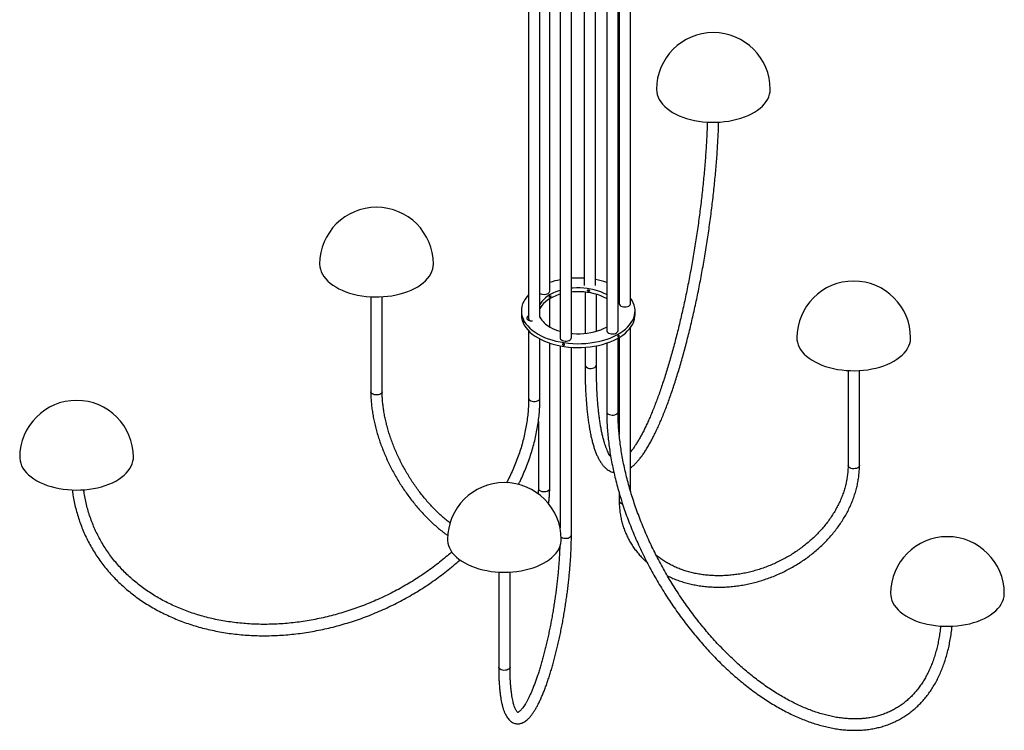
# Paper-space layout '_Isométrica' of a CAD drawing. Header units: inches. Extents: x -23.2 to 17.7, y -17.4 to 36.5.
# Tile 1 of 2: x -23.2 to 17.7, y -17.4 to 12.2. Entities that reach past the tile are written whole.
import ezdxf

# ---------------------------------------------------------------- set-up
doc = ezdxf.new("R2010")
doc.units = ezdxf.units.IN
doc.header["$MEASUREMENT"] = 0

psp = doc.layouts.new('_Isométrica')

# ---------------------------------------------------------------- linework, layer by layer
at = {"color": 7, "linetype": 'Continuous', "lineweight": 25}
for p, q in [((1.656, -0.739), (1.656, 30.746)), ((1.703, 30.758), (1.703, 0.38)), ((2.176, 0.38), (2.176, 30.913)), ((-1.184, 0.9), (-1.184, 30.64)), ((-0.756, 30.577), (-0.756, -1.039)), ((-0.283, -1.039), (-0.283, 30.541)), ((1.184, 30.64), (1.184, -0.739)), ((0.253, 17.176), (0.253, 1.134)), ((0.725, 1.134), (0.725, 17.174)), ((-2.062, 15.84), (-2.062, -0.234)), ((-1.589, -0.202), (-1.589, 15.789)), ((0.283, 0.86), (0.283, -0.86)), ((-8.616, 0.668), (-8.616, -3.28)), ((-8.143, -3.28), (-8.143, 0.668)), ((-1.184, -0.586), (-1.184, 0.586)), ((0.756, -0.769), (0.756, 0.769)), ((-2.362, 0.08), (-2.362, -0.08)), ((2.362, -0.08), (2.362, 0.08)), ((-2.062, -0.746), (-2.062, -3.545)), ((2.176, -7.427), (2.176, -0.611)), ((-1.589, -3.545), (-1.589, -1.089)), ((1.656, -4.115), (1.656, -1.053)), ((1.703, -1.025), (1.703, -5.058)), ((-1.184, -7.298), (-1.184, -1.261)), ((-0.756, -1.372), (-0.756, -8.933)), ((-0.283, -9.237), (-0.283, -1.434)), ((0.283, -1.434), (0.283, -2.175)), ((0.756, -2.175), (0.756, -1.372)), ((1.184, -1.261), (1.184, -4.115)), ((11.21, -2.399), (11.21, -6.347)), ((11.683, -6.347), (11.683, -2.399)), ((-1.656, -4.512), (-1.656, -7.298)), ((1.703, -7.493), (1.703, -7.817)), ((-3.303, -10.778), (-3.303, -14.725)), ((-2.831, -14.725), (-2.831, -10.778))]:
    psp.add_line(p, q, dxfattribs=at)
at = {"color": 7, "linetype": 'Continuous', "lineweight": 25, "flags": 128}
for points in [[(3.252, 9.283), (3.252, 9.275), (3.26, 9.17), (3.282, 9.067), (3.318, 8.964), (3.367, 8.864), (3.429, 8.766), (3.504, 8.671), (3.592, 8.579), (3.691, 8.492), (3.802, 8.409), (3.923, 8.332), (4.054, 8.26), (4.195, 8.194), (4.343, 8.134), (4.499, 8.081), (4.662, 8.036), (4.83, 7.997), (5.003, 7.966)], [(5.003, 7.966), (5.18, 7.943), (5.359, 7.928), (5.539, 7.92), (5.72, 7.921), (5.9, 7.93), (6.079, 7.946), (6.255, 7.971), (6.427, 8.003), (6.595, 8.043), (6.756, 8.09), (6.911, 8.144), (7.059, 8.204), (7.197, 8.271), (7.327, 8.344), (7.447, 8.423), (7.555, 8.506), (7.653, 8.594), (7.738, 8.686), (7.811, 8.782), (7.871, 8.88), (7.918, 8.981), (7.951, 9.084), (7.971, 9.188), (7.977, 9.283)], [(-10.742, 2.024), (-10.742, 2.016), (-10.734, 1.911), (-10.712, 1.808), (-10.676, 1.705), (-10.627, 1.605), (-10.565, 1.507), (-10.49, 1.412), (-10.402, 1.32), (-10.303, 1.233), (-10.192, 1.15), (-10.071, 1.073), (-9.94, 1.001), (-9.799, 0.935), (-9.651, 0.875), (-9.495, 0.822), (-9.332, 0.777), (-9.164, 0.738), (-8.991, 0.707)], [(-8.991, 0.707), (-8.814, 0.684), (-8.635, 0.669), (-8.455, 0.662), (-8.274, 0.662), (-8.094, 0.671), (-7.915, 0.687), (-7.739, 0.712), (-7.567, 0.744), (-7.399, 0.784), (-7.238, 0.831), (-7.083, 0.885), (-6.935, 0.945), (-6.797, 1.012), (-6.667, 1.085), (-6.548, 1.164), (-6.439, 1.247), (-6.341, 1.335), (-6.256, 1.427), (-6.183, 1.523), (-6.123, 1.621), (-6.076, 1.722), (-6.043, 1.825), (-6.023, 1.929), (-6.017, 2.024)], [(-0.756, 0.929), (-0.805, 0.914), (-0.934, 0.868), (-1.056, 0.815), (-1.169, 0.755), (-1.272, 0.69), (-1.364, 0.62), (-1.445, 0.545), (-1.513, 0.466), (-1.568, 0.384), (-1.589, 0.344)], [(1.184, 0.747), (1.169, 0.755), (1.056, 0.815), (0.934, 0.868), (0.805, 0.914), (0.668, 0.954), (0.525, 0.985), (0.379, 1.01), (0.228, 1.026), (0.076, 1.034), (-0.076, 1.034), (-0.228, 1.026), (-0.283, 1.021)], [(1.184, 0.586), (1.169, 0.595), (1.056, 0.654), (0.934, 0.707), (0.805, 0.754), (0.668, 0.793), (0.525, 0.825), (0.379, 0.849), (0.228, 0.865), (0.076, 0.873), (-0.076, 0.873), (-0.228, 0.865), (-0.283, 0.86)], [(1.703, 1.025), (1.67, 1.045), (1.656, 1.053)], [(-2.062, 0.746), (-2.137, 0.662), (-2.207, 0.566), (-2.265, 0.467), (-2.31, 0.366), (-2.341, 0.263), (-2.358, 0.159), (-2.362, 0.054), (-2.351, -0.05), (-2.327, -0.154), (-2.289, -0.256), (-2.238, -0.356), (-2.174, -0.454), (-2.096, -0.548), (-2.007, -0.639), (-1.906, -0.725), (-1.793, -0.807), (-1.67, -0.884)], [(-1.67, -0.884), (-1.538, -0.955), (-1.396, -1.02), (-1.246, -1.078), (-1.089, -1.13), (-0.925, -1.174), (-0.756, -1.212), (-0.582, -1.241), (-0.405, -1.263), (-0.226, -1.277), (-0.045, -1.283), (0.136, -1.281), (0.316, -1.271), (0.494, -1.253), (0.669, -1.227), (0.841, -1.194), (1.007, -1.153), (1.168, -1.105), (1.322, -1.05), (1.468, -0.988), (1.605, -0.92), (1.733, -0.846), (1.851, -0.767), (1.958, -0.683), (2.053, -0.594), (2.137, -0.501), (2.207, -0.405), (2.265, -0.306), (2.31, -0.205), (2.341, -0.102), (2.358, 0.002), (2.362, 0.106), (2.351, 0.211), (2.327, 0.314), (2.289, 0.416), (2.238, 0.517), (2.176, 0.611)], [(-0.756, 0.769), (-0.805, 0.754), (-0.934, 0.707), (-1.056, 0.654), (-1.169, 0.595), (-1.272, 0.529), (-1.364, 0.459), (-1.445, 0.384), (-1.513, 0.305), (-1.568, 0.223), (-1.589, 0.183)], [(1.703, 0.38), (1.704, 0.373), (1.714, 0.34)], [(1.714, 0.34), (1.739, 0.309), (1.776, 0.282), (1.823, 0.262), (1.878, 0.249), (1.937, 0.244), (1.996, 0.248), (2.051, 0.26), (2.099, 0.28), (2.137, 0.306), (2.163, 0.337), (2.175, 0.37), (2.176, 0.38)], [(-2.362, -0.08), (-2.362, -0.106), (-2.351, -0.211), (-2.327, -0.314), (-2.289, -0.416), (-2.238, -0.517), (-2.174, -0.614), (-2.096, -0.709), (-2.007, -0.8), (-1.906, -0.886), (-1.793, -0.968), (-1.67, -1.045)], [(-2.062, -0.131), (-2.069, -0.134), (-2.104, -0.157), (-2.127, -0.185), (-2.136, -0.216), (-2.131, -0.247), (-2.111, -0.275), (-2.079, -0.3)], [(-2.048, -0.286), (-2.069, -0.295), (-2.079, -0.3)], [(-2.046, -0.282), (-2.051, -0.29), (-2.059, -0.31)], [(-1.67, -1.045), (-1.538, -1.116), (-1.396, -1.181), (-1.246, -1.239), (-1.089, -1.291), (-0.925, -1.335), (-0.756, -1.372), (-0.582, -1.402), (-0.405, -1.424), (-0.226, -1.438), (-0.045, -1.444), (0.136, -1.442), (0.316, -1.432), (0.494, -1.414), (0.669, -1.388), (0.841, -1.355), (1.007, -1.314), (1.168, -1.266), (1.322, -1.211), (1.468, -1.149), (1.605, -1.081), (1.733, -1.007), (1.851, -0.928), (1.958, -0.843), (2.053, -0.755), (2.137, -0.662), (2.207, -0.566), (2.265, -0.467), (2.31, -0.366), (2.341, -0.263), (2.358, -0.159), (2.362, -0.08)], [(-0.283, -0.86), (-0.228, -0.865), (-0.076, -0.873), (0.076, -0.873), (0.228, -0.865), (0.379, -0.849), (0.525, -0.825), (0.668, -0.793), (0.805, -0.754), (0.934, -0.707), (1.056, -0.654), (1.169, -0.595), (1.184, -0.586)], [(1.184, -0.739), (1.185, -0.754), (1.199, -0.787), (1.226, -0.817), (1.266, -0.843), (1.315, -0.862), (1.371, -0.873), (1.43, -0.875), (1.489, -0.87), (1.543, -0.856), (1.589, -0.834), (1.625, -0.807), (1.647, -0.776), (1.656, -0.742)], [(-0.756, -1.039), (-0.75, -1.069), (-0.73, -1.101), (-0.697, -1.129), (-0.653, -1.152), (-0.6, -1.168), (-0.542, -1.175), (-0.483, -1.174), (-0.426, -1.164), (-0.375, -1.147), (-0.333, -1.123), (-0.303, -1.094), (-0.286, -1.061), (-0.283, -1.039)], [(9.084, -1.042), (9.088, -1.121), (9.106, -1.225), (9.137, -1.328), (9.181, -1.429), (9.239, -1.528), (9.31, -1.624), (9.393, -1.717), (9.489, -1.805), (9.596, -1.89), (9.714, -1.969), (9.841, -2.043), (9.979, -2.111), (10.125, -2.172), (10.279, -2.228), (10.439, -2.276), (10.606, -2.317), (10.777, -2.35), (10.953, -2.376), (11.131, -2.394), (11.311, -2.404), (11.492, -2.406), (11.673, -2.4), (11.852, -2.386), (12.029, -2.364), (12.202, -2.334), (12.371, -2.297), (12.535, -2.253), (12.692, -2.201), (12.842, -2.142), (12.984, -2.078), (13.117, -2.007), (13.24, -1.93), (13.352, -1.848), (13.454, -1.761), (13.543, -1.671), (13.62, -1.576), (13.685, -1.479), (13.736, -1.378), (13.774, -1.276), (13.798, -1.173), (13.808, -1.068), (13.809, -1.042)], [(0.283, -2.175), (0.285, -2.191), (0.299, -2.224), (0.327, -2.254), (0.367, -2.28), (0.417, -2.298), (0.473, -2.309), (0.532, -2.312), (0.59, -2.306), (0.644, -2.291), (0.69, -2.27), (0.725, -2.242), (0.748, -2.211)], [(0.748, -2.211), (0.756, -2.177), (0.756, -2.175)], [(-8.143, -3.28), (-8.149, -3.31), (-8.169, -3.342), (-8.202, -3.37), (-8.247, -3.393), (-8.299, -3.408), (-8.357, -3.416), (-8.416, -3.414), (-8.473, -3.405), (-8.524, -3.388), (-8.566, -3.363), (-8.596, -3.334), (-8.613, -3.301), (-8.616, -3.28)], [(-2.062, -3.545), (-2.057, -3.572), (-2.038, -3.605), (-2.006, -3.633), (-1.962, -3.656), (-1.91, -3.673), (-1.853, -3.681), (-1.793, -3.68), (-1.736, -3.672), (-1.685, -3.655), (-1.642, -3.631), (-1.611, -3.602), (-1.593, -3.569), (-1.589, -3.545)], [(1.253, -4.211), (1.3, -4.232), (1.354, -4.246), (1.412, -4.251), (1.471, -4.248), (1.527, -4.236), (1.576, -4.217), (1.615, -4.191), (1.642, -4.161), (1.655, -4.128), (1.656, -4.115)], [(-23.202, -6.004), (-23.201, -6.048), (-23.188, -6.152), (-23.161, -6.255), (-23.121, -6.357), (-23.068, -6.457), (-23.001, -6.554), (-22.922, -6.648), (-22.831, -6.738), (-22.727, -6.824), (-22.613, -6.905), (-22.489, -6.981), (-22.354, -7.051), (-22.211, -7.115), (-22.06, -7.172), (-21.901, -7.222), (-21.737, -7.266), (-21.567, -7.302), (-21.393, -7.33), (-21.215, -7.351), (-21.036, -7.363), (-20.855, -7.368), (-20.674, -7.365), (-20.494, -7.353), (-20.316, -7.334), (-20.141, -7.307), (-19.971, -7.272), (-19.805, -7.23), (-19.646, -7.181), (-19.493, -7.125), (-19.348, -7.062), (-19.213, -6.993), (-19.086, -6.918), (-18.97, -6.838), (-18.865, -6.753), (-18.772, -6.663), (-18.69, -6.57), (-18.622, -6.473), (-18.566, -6.374), (-18.524, -6.272), (-18.495, -6.169), (-18.48, -6.065), (-18.477, -6.004)], [(11.508, -6.478), (11.449, -6.483), (11.39, -6.479), (11.335, -6.467), (11.287, -6.447), (11.248, -6.421), (11.223, -6.39), (11.211, -6.357), (11.21, -6.346)], [(11.683, -6.347), (11.682, -6.354), (11.672, -6.387), (11.647, -6.418), (11.61, -6.445), (11.563, -6.465), (11.508, -6.478)], [(-1.656, -7.298), (-1.653, -7.319), (-1.637, -7.352), (-1.606, -7.381), (-1.565, -7.405), (-1.514, -7.423), (-1.457, -7.432), (-1.398, -7.433), (-1.34, -7.426), (-1.287, -7.41), (-1.243, -7.388), (-1.209, -7.359), (-1.189, -7.327), (-1.184, -7.298)], [(-0.707, -9.32), (-0.694, -9.329), (-0.648, -9.351), (-0.595, -9.366), (-0.537, -9.373), (-0.478, -9.371), (-0.421, -9.361), (-0.371, -9.343), (-0.33, -9.318), (-0.301, -9.288), (-0.286, -9.255), (-0.283, -9.237)], [(-5.429, -9.421), (-5.428, -9.464), (-5.415, -9.569), (-5.389, -9.672), (-5.349, -9.774), (-5.295, -9.874), (-5.229, -9.971), (-5.149, -10.065), (-5.058, -10.155), (-4.955, -10.241), (-4.841, -10.322), (-4.716, -10.397), (-4.582, -10.467), (-4.438, -10.531), (-4.287, -10.589), (-4.129, -10.639), (-3.964, -10.682), (-3.794, -10.718), (-3.62, -10.747), (-3.443, -10.767), (-3.263, -10.78), (-3.082, -10.785), (-2.901, -10.781), (-2.721, -10.77), (-2.544, -10.751), (-2.369, -10.724), (-2.198, -10.689), (-2.032, -10.647), (-1.873, -10.597), (-1.72, -10.541), (-1.576, -10.478), (-1.44, -10.409), (-1.314, -10.335), (-1.198, -10.254), (-1.093, -10.169), (-0.999, -10.08), (-0.918, -9.987), (-0.849, -9.89), (-0.793, -9.791), (-0.751, -9.689), (-0.722, -9.586), (-0.707, -9.482), (-0.705, -9.421)], [(12.977, -11.668), (12.981, -11.746), (12.998, -11.85), (13.029, -11.953), (13.074, -12.054), (13.132, -12.153), (13.203, -12.25), (13.286, -12.342), (13.381, -12.431), (13.488, -12.515), (13.606, -12.595), (13.734, -12.669), (13.871, -12.737), (14.017, -12.798), (14.171, -12.853), (14.332, -12.901), (14.498, -12.942), (14.67, -12.976), (14.845, -13.002), (15.023, -13.019), (15.204, -13.029), (15.384, -13.031), (15.565, -13.025), (15.744, -13.011), (15.921, -12.99), (16.095, -12.96), (16.264, -12.923), (16.428, -12.878), (16.585, -12.827), (16.735, -12.768), (16.877, -12.703), (17.01, -12.632), (17.132, -12.556), (17.245, -12.474), (17.346, -12.387), (17.436, -12.296), (17.513, -12.202), (17.577, -12.104), (17.629, -12.004), (17.666, -11.902), (17.691, -11.798), (17.701, -11.694), (17.701, -11.668)], [(-2.831, -14.725), (-2.833, -14.744), (-2.848, -14.777), (-2.877, -14.806), (-2.918, -14.831), (-2.969, -14.849), (-3.025, -14.859), (-3.084, -14.861), (-3.142, -14.854), (-3.196, -14.84), (-3.241, -14.817), (-3.275, -14.79), (-3.297, -14.758), (-3.303, -14.725)]]:
    psp.add_lwpolyline(points, dxfattribs=at)
at = {"color": 7, "linetype": 'Continuous', "lineweight": 25}
for centre, radius, start, end in [((5.615, 9.283), 2.362, 0, 180), ((-8.379, 2.024), 2.362, 0, 180), ((-0.113, -1.96), 3.393, 100.9179, 108.3866), ((0, -2.636), 4.08, 86.447, 93.9839), ((0.1, -2.007), 3.442, 71.6613, 79.5418), ((11.447, -1.042), 2.362, 0, 180), ((-1.298, 0.91), 0.115, 296.7933, 355.064), ((-1.42, 1.118), 0.356, 241.6542, 299.2338), ((-1.94, -0.032), 0.301, 242.6563, 277.4336), ((-1.95, -0.226), 0.112, 183.9662, 245.7238), ((-0.697, 0.308), 1.018, 208.8285, 242.3749), ((-0.213, 1.099), 1.945, 240.5501, 253.7891), ((-20.84, -6.004), 2.362, 0, 180), ((1.297, -4.106), 0.114, 184.2477, 247.1094), ((-3.067, -9.421), 2.362, 0, 180), ((1.859, -7.783), 0.159, 192.4049, 263.6674), ((15.339, -11.668), 2.362, 0, 180)]:
    psp.add_arc(centre, radius, start, end, dxfattribs=at)
for points, knots in [([(2.176, -6.447), (2.203, -6.426), (2.265, -6.378), (2.357, -6.291), (2.456, -6.187), (2.553, -6.07), (2.651, -5.942), (2.747, -5.803), (2.843, -5.653), (2.939, -5.493), (3.034, -5.322), (3.128, -5.141), (3.222, -4.95), (3.316, -4.75), (3.409, -4.54), (3.502, -4.32), (3.594, -4.091), (3.686, -3.854), (3.777, -3.607), (3.867, -3.353), (3.956, -3.09), (4.044, -2.82), (4.131, -2.542), (4.217, -2.257), (4.302, -1.965), (4.385, -1.667), (4.467, -1.363), (4.547, -1.053), (4.626, -0.738), (4.703, -0.417), (4.778, -0.093), (4.851, 0.236), (4.922, 0.569), (4.991, 0.905), (5.058, 1.244), (5.123, 1.585), (5.186, 1.929), (5.246, 2.274), (5.303, 2.621), (5.358, 2.968), (5.41, 3.316), (5.46, 3.663), (5.507, 4.01), (5.551, 4.357), (5.593, 4.702), (5.631, 5.045), (5.666, 5.386), (5.699, 5.724), (5.728, 6.06), (5.755, 6.392), (5.778, 6.72), (5.798, 7.044), (5.815, 7.363), (5.828, 7.659), (5.834, 7.845), (5.837, 7.929)], [0, 0, 0, 0, 0.016082, 0.035519, 0.055192, 0.074919, 0.094585, 0.11416, 0.133636, 0.15302, 0.172324, 0.191557, 0.21073, 0.229852, 0.24893, 0.267973, 0.286984, 0.305968, 0.32493, 0.343871, 0.362796, 0.381707, 0.400604, 0.419491, 0.438368, 0.457236, 0.476097, 0.494951, 0.5138, 0.532644, 0.551484, 0.57032, 0.589153, 0.607983, 0.626811, 0.645637, 0.664461, 0.683284, 0.702107, 0.720929, 0.739751, 0.758573, 0.777395, 0.796218, 0.815042, 0.833868, 0.852695, 0.871524, 0.890357, 0.909192, 0.92803, 0.946873, 0.96572, 0.984573, 1, 1, 1, 1]), ([(5.364, 7.928), (5.362, 7.873), (5.357, 7.719), (5.346, 7.457), (5.33, 7.144), (5.311, 6.826), (5.289, 6.503), (5.264, 6.176), (5.235, 5.846), (5.204, 5.512), (5.17, 5.175), (5.132, 4.836), (5.092, 4.495), (5.049, 4.153), (5.003, 3.809), (4.955, 3.465), (4.904, 3.121), (4.85, 2.777), (4.793, 2.434), (4.735, 2.092), (4.673, 1.751), (4.61, 1.413), (4.544, 1.077), (4.476, 0.744), (4.406, 0.414), (4.334, 0.088), (4.261, -0.233), (4.185, -0.55), (4.108, -0.862), (4.029, -1.169), (3.949, -1.47), (3.868, -1.764), (3.785, -2.052), (3.701, -2.333), (3.616, -2.606), (3.53, -2.872), (3.444, -3.129), (3.357, -3.379), (3.269, -3.619), (3.181, -3.85), (3.093, -4.072), (3.005, -4.284), (2.917, -4.485), (2.829, -4.677), (2.742, -4.858), (2.655, -5.028), (2.569, -5.186), (2.484, -5.334), (2.4, -5.469), (2.318, -5.593), (2.243, -5.698), (2.196, -5.757), (2.176, -5.783)], [0, 0, 0, 0, 0.011012, 0.031349, 0.051695, 0.072047, 0.092404, 0.112767, 0.133134, 0.153505, 0.173879, 0.194256, 0.214635, 0.235016, 0.255399, 0.275783, 0.296167, 0.316552, 0.336937, 0.357321, 0.377705, 0.398087, 0.418468, 0.438847, 0.459224, 0.479598, 0.499968, 0.520335, 0.540697, 0.561054, 0.581406, 0.601751, 0.622088, 0.642417, 0.662736, 0.683044, 0.70334, 0.723621, 0.743886, 0.764132, 0.784356, 0.804555, 0.824725, 0.844862, 0.86496, 0.885012, 0.905012, 0.92495, 0.944816, 0.9646, 0.98429, 1, 1, 1, 1]), ([(0.39, 0.928), (0.39, 0.923), (0.391, 0.919), (0.395, 0.911), (0.397, 0.907), (0.405, 0.9), (0.409, 0.897), (0.418, 0.892), (0.423, 0.891), (0.433, 0.889), (0.438, 0.889), (0.447, 0.891), (0.451, 0.893), (0.458, 0.897), (0.461, 0.901), (0.465, 0.908), (0.466, 0.912), (0.466, 0.92), (0.465, 0.924), (0.461, 0.933), (0.458, 0.937), (0.451, 0.944), (0.447, 0.947), (0.438, 0.952), (0.433, 0.953), (0.423, 0.955), (0.418, 0.955), (0.409, 0.953), (0.405, 0.951), (0.394, 0.944), (0.39, 0.936), (0.39, 0.928)], [0, 0, 0, 0, 0.0625, 0.0625, 0.125, 0.125, 0.1875, 0.1875, 0.25, 0.25, 0.3125, 0.3125, 0.375, 0.375, 0.4375, 0.4375, 0.5, 0.5, 0.5625, 0.5625, 0.625, 0.625, 0.6875, 0.6875, 0.75, 0.75, 0.8125, 0.8125, 0.875, 0.875, 1, 1, 1, 1]), ([(-1.141, 0.691), (-1.141, 0.695), (-1.142, 0.699), (-1.145, 0.705), (-1.147, 0.707), (-1.152, 0.71), (-1.155, 0.711), (-1.162, 0.71), (-1.166, 0.709), (-1.173, 0.705), (-1.176, 0.702), (-1.183, 0.695), (-1.186, 0.691), (-1.191, 0.682), (-1.193, 0.677), (-1.196, 0.668), (-1.197, 0.663), (-1.197, 0.655), (-1.196, 0.651), (-1.193, 0.645), (-1.191, 0.642), (-1.186, 0.639), (-1.183, 0.639), (-1.177, 0.639), (-1.173, 0.641), (-1.166, 0.645), (-1.162, 0.648), (-1.155, 0.655), (-1.152, 0.659), (-1.144, 0.672), (-1.141, 0.682), (-1.141, 0.691)], [0, 0, 0, 0, 0.0625, 0.0625, 0.125, 0.125, 0.1875, 0.1875, 0.25, 0.25, 0.3125, 0.3125, 0.375, 0.375, 0.4375, 0.4375, 0.5, 0.5, 0.5625, 0.5625, 0.625, 0.625, 0.6875, 0.6875, 0.75, 0.75, 0.8125, 0.8125, 0.875, 0.875, 1, 1, 1, 1]), ([(-2.292, -0.331), (-2.292, -0.327), (-2.291, -0.323), (-2.29, -0.318), (-2.29, -0.316), (-2.288, -0.314), (-2.287, -0.314), (-2.284, -0.316), (-2.283, -0.318), (-2.28, -0.324), (-2.279, -0.327), (-2.277, -0.336), (-2.275, -0.341), (-2.273, -0.351), (-2.273, -0.356), (-2.271, -0.366), (-2.271, -0.371), (-2.271, -0.379), (-2.271, -0.383), (-2.273, -0.388), (-2.273, -0.39), (-2.275, -0.392), (-2.276, -0.392), (-2.279, -0.39), (-2.28, -0.388), (-2.283, -0.382), (-2.284, -0.379), (-2.287, -0.37), (-2.288, -0.365), (-2.291, -0.35), (-2.292, -0.339), (-2.292, -0.331)], [0, 0, 0, 0, 0.0625, 0.0625, 0.125, 0.125, 0.1875, 0.1875, 0.25, 0.25, 0.3125, 0.3125, 0.375, 0.375, 0.4375, 0.4375, 0.5, 0.5, 0.5625, 0.5625, 0.625, 0.625, 0.6875, 0.6875, 0.75, 0.75, 0.8125, 0.8125, 0.875, 0.875, 1, 1, 1, 1]), ([(1.642, -0.98), (1.642, -0.976), (1.643, -0.971), (1.646, -0.962), (1.648, -0.957), (1.653, -0.948), (1.656, -0.944), (1.663, -0.937), (1.667, -0.934), (1.674, -0.93), (1.678, -0.929), (1.684, -0.928), (1.687, -0.929), (1.692, -0.932), (1.694, -0.934), (1.697, -0.94), (1.698, -0.944), (1.698, -0.952), (1.697, -0.957), (1.694, -0.966), (1.692, -0.971), (1.687, -0.98), (1.684, -0.984), (1.678, -0.991), (1.674, -0.994), (1.667, -0.999), (1.663, -1), (1.656, -1), (1.653, -1), (1.645, -0.995), (1.642, -0.989), (1.642, -0.98)], [0, 0, 0, 0, 0.0625, 0.0625, 0.125, 0.125, 0.1875, 0.1875, 0.25, 0.25, 0.3125, 0.3125, 0.375, 0.375, 0.4375, 0.4375, 0.5, 0.5, 0.5625, 0.5625, 0.625, 0.625, 0.6875, 0.6875, 0.75, 0.75, 0.8125, 0.8125, 0.875, 0.875, 1, 1, 1, 1]), ([(-0.649, -1.311), (-0.649, -1.307), (-0.648, -1.303), (-0.645, -1.296), (-0.642, -1.293), (-0.635, -1.288), (-0.631, -1.286), (-0.621, -1.284), (-0.616, -1.284), (-0.606, -1.286), (-0.601, -1.287), (-0.592, -1.292), (-0.588, -1.295), (-0.581, -1.302), (-0.578, -1.306), (-0.574, -1.314), (-0.573, -1.319), (-0.573, -1.327), (-0.574, -1.331), (-0.578, -1.338), (-0.581, -1.342), (-0.588, -1.346), (-0.592, -1.348), (-0.601, -1.35), (-0.606, -1.35), (-0.616, -1.349), (-0.621, -1.347), (-0.631, -1.342), (-0.635, -1.339), (-0.645, -1.329), (-0.649, -1.32), (-0.649, -1.311)], [0, 0, 0, 0, 0.0625, 0.0625, 0.125, 0.125, 0.1875, 0.1875, 0.25, 0.25, 0.3125, 0.3125, 0.375, 0.375, 0.4375, 0.4375, 0.5, 0.5, 0.5625, 0.5625, 0.625, 0.625, 0.6875, 0.6875, 0.75, 0.75, 0.8125, 0.8125, 0.875, 0.875, 1, 1, 1, 1]), ([(0.283, -2.175), (0.284, -2.226), (0.284, -2.372), (0.287, -2.609), (0.293, -2.884), (0.303, -3.151), (0.316, -3.411), (0.333, -3.662), (0.353, -3.904), (0.376, -4.139), (0.402, -4.364), (0.432, -4.58), (0.465, -4.787), (0.501, -4.984), (0.541, -5.171), (0.584, -5.349), (0.631, -5.517), (0.681, -5.675), (0.736, -5.823), (0.795, -5.96), (0.858, -6.087), (0.926, -6.203), (1, -6.308), (1.078, -6.4), (1.158, -6.475), (1.241, -6.538), (1.327, -6.586), (1.408, -6.621), (1.461, -6.633), (1.482, -6.638)], [0, 0, 0, 0, 0.0200909, 0.0583751, 0.0966796, 0.1350123, 0.1733775, 0.2117803, 0.2502265, 0.2887232, 0.3272788, 0.3659033, 0.4046088, 0.4434095, 0.4823224, 0.5213671, 0.560566, 0.5999422, 0.639517, 0.6793003, 0.7192742, 0.7593569, 0.7992542, 0.8385387, 0.8766591, 0.9094947, 0.9443407, 0.9776818, 1, 1, 1, 1]), ([(1.352, -5.986), (1.346, -5.977), (1.325, -5.949), (1.288, -5.886), (1.242, -5.799), (1.196, -5.699), (1.152, -5.587), (1.109, -5.463), (1.068, -5.327), (1.028, -5.179), (0.991, -5.019), (0.956, -4.848), (0.923, -4.666), (0.894, -4.474), (0.866, -4.27), (0.842, -4.057), (0.821, -3.833), (0.802, -3.601), (0.787, -3.359), (0.774, -3.108), (0.765, -2.848), (0.759, -2.581), (0.756, -2.356), (0.756, -2.219), (0.756, -2.175)], [0, 0, 0, 0, 0.0184261, 0.0646932, 0.1109766, 0.1574344, 0.2041526, 0.2511576, 0.2984444, 0.3459924, 0.3937749, 0.4417636, 0.4899315, 0.5382541, 0.5867097, 0.6352794, 0.6839472, 0.7326992, 0.7815238, 0.830411, 0.8793523, 0.9283406, 0.9773697, 1, 1, 1, 1]), ([(-8.616, -3.28), (-8.615, -3.317), (-8.615, -3.425), (-8.606, -3.607), (-8.588, -3.827), (-8.561, -4.05), (-8.524, -4.276), (-8.479, -4.504), (-8.426, -4.733), (-8.364, -4.965), (-8.293, -5.196), (-8.215, -5.428), (-8.129, -5.66), (-8.034, -5.89), (-7.933, -6.12), (-7.824, -6.347), (-7.709, -6.571), (-7.586, -6.793), (-7.458, -7.011), (-7.323, -7.225), (-7.182, -7.434), (-7.036, -7.638), (-6.885, -7.837), (-6.729, -8.03), (-6.569, -8.216), (-6.405, -8.395), (-6.237, -8.567), (-6.065, -8.73), (-5.891, -8.886), (-5.715, -9.033), (-5.558, -9.156), (-5.459, -9.225), (-5.421, -9.252)], [0, 0, 0, 0, 0.018197, 0.052595, 0.086982, 0.121354, 0.155709, 0.190046, 0.224365, 0.258666, 0.29295, 0.327219, 0.361474, 0.395717, 0.429951, 0.464178, 0.498399, 0.532618, 0.566835, 0.601054, 0.635276, 0.669504, 0.703739, 0.737985, 0.772242, 0.806514, 0.840803, 0.87511, 0.909438, 0.943787, 0.978158, 1, 1, 1, 1]), ([(-5.322, -8.739), (-5.377, -8.696), (-5.487, -8.61), (-5.65, -8.469), (-5.812, -8.32), (-5.972, -8.162), (-6.129, -7.997), (-6.283, -7.825), (-6.434, -7.645), (-6.58, -7.459), (-6.722, -7.268), (-6.858, -7.07), (-6.99, -6.869), (-7.116, -6.662), (-7.236, -6.452), (-7.349, -6.239), (-7.456, -6.024), (-7.556, -5.806), (-7.649, -5.587), (-7.734, -5.367), (-7.812, -5.147), (-7.882, -4.928), (-7.944, -4.709), (-7.998, -4.493), (-8.043, -4.278), (-8.08, -4.066), (-8.109, -3.858), (-8.129, -3.654), (-8.141, -3.461), (-8.143, -3.338), (-8.143, -3.28)], [0, 0, 0, 0, 0.035283, 0.071075, 0.10689, 0.142727, 0.178586, 0.214463, 0.250358, 0.286268, 0.322191, 0.358124, 0.394064, 0.430009, 0.465956, 0.501903, 0.537845, 0.573782, 0.609709, 0.645624, 0.681525, 0.717409, 0.753274, 0.789116, 0.824935, 0.860729, 0.896496, 0.932235, 0.967948, 1, 1, 1, 1]), ([(-2.062, -3.545), (-2.062, -3.594), (-2.063, -3.736), (-2.073, -3.972), (-2.097, -4.256), (-2.134, -4.54), (-2.181, -4.825), (-2.241, -5.11), (-2.313, -5.395), (-2.396, -5.679), (-2.49, -5.963), (-2.596, -6.245), (-2.714, -6.526), (-2.838, -6.798), (-2.929, -6.976), (-2.973, -7.061)], [0, 0, 0, 0, 0.041724, 0.122253, 0.202752, 0.283211, 0.363631, 0.444013, 0.524359, 0.604673, 0.684955, 0.76521, 0.845441, 0.925648, 1, 1, 1, 1]), ([(-2.483, -7.139), (-2.46, -7.094), (-2.389, -6.955), (-2.282, -6.717), (-2.16, -6.427), (-2.05, -6.134), (-1.951, -5.84), (-1.864, -5.545), (-1.788, -5.249), (-1.725, -4.953), (-1.673, -4.657), (-1.634, -4.362), (-1.606, -4.067), (-1.592, -3.795), (-1.59, -3.621), (-1.589, -3.545)], [0, 0, 0, 0, 0.037995, 0.119771, 0.201531, 0.283272, 0.364991, 0.446687, 0.528356, 0.609997, 0.691607, 0.773184, 0.854726, 0.936232, 1, 1, 1, 1]), ([(1.184, -4.115), (1.184, -4.166), (1.185, -4.315), (1.193, -4.566), (1.211, -4.867), (1.238, -5.173), (1.274, -5.481), (1.318, -5.794), (1.372, -6.108), (1.434, -6.426), (1.504, -6.745), (1.583, -7.066), (1.671, -7.388), (1.767, -7.711), (1.87, -8.035), (1.982, -8.359), (2.102, -8.682), (2.229, -9.005), (2.364, -9.326), (2.506, -9.646), (2.656, -9.965), (2.812, -10.281), (2.975, -10.594), (3.145, -10.904), (3.322, -11.211), (3.504, -11.515), (3.692, -11.814), (3.887, -12.108), (4.086, -12.398), (4.291, -12.682), (4.501, -12.961), (4.716, -13.234), (4.935, -13.501), (5.159, -13.761), (5.386, -14.014), (5.617, -14.26), (5.852, -14.499), (6.09, -14.73), (6.33, -14.952), (6.573, -15.167), (6.819, -15.372), (7.066, -15.569), (7.316, -15.757), (7.566, -15.935), (7.818, -16.104), (8.071, -16.262), (8.324, -16.411), (8.577, -16.55), (8.83, -16.678), (9.083, -16.795), (9.335, -16.902), (9.586, -16.998), (9.836, -17.082), (10.084, -17.156), (10.33, -17.218), (10.574, -17.268), (10.815, -17.308), (11.054, -17.335), (11.289, -17.351), (11.52, -17.356), (11.747, -17.348), (11.97, -17.33), (12.189, -17.299), (12.402, -17.258), (12.611, -17.205), (12.814, -17.14), (13.011, -17.065), (13.203, -16.978), (13.388, -16.881), (13.567, -16.773), (13.74, -16.654), (13.906, -16.525), (14.065, -16.385), (14.217, -16.235), (14.362, -16.076), (14.5, -15.906), (14.63, -15.727), (14.752, -15.538), (14.867, -15.34), (14.973, -15.133), (15.071, -14.917), (15.161, -14.692), (15.242, -14.46), (15.314, -14.219), (15.378, -13.971), (15.433, -13.716), (15.479, -13.453), (15.512, -13.224), (15.526, -13.079), (15.532, -13.026)], [0, 0, 0, 0, 0.006162, 0.017843, 0.029523, 0.041201, 0.052877, 0.064551, 0.076222, 0.087891, 0.099558, 0.111222, 0.122884, 0.134544, 0.146202, 0.157858, 0.169512, 0.181165, 0.192817, 0.204467, 0.216117, 0.227765, 0.239414, 0.251061, 0.262709, 0.274357, 0.286005, 0.297653, 0.309302, 0.320952, 0.332602, 0.344254, 0.355908, 0.367562, 0.379219, 0.390877, 0.402538, 0.414201, 0.425866, 0.437534, 0.449204, 0.460878, 0.472554, 0.484232, 0.495914, 0.507597, 0.519283, 0.530971, 0.54266, 0.55435, 0.566038, 0.577725, 0.589409, 0.601087, 0.612758, 0.624419, 0.636069, 0.647704, 0.659322, 0.67092, 0.682496, 0.694047, 0.705573, 0.717073, 0.728549, 0.74, 0.751431, 0.762846, 0.774248, 0.785644, 0.797039, 0.808437, 0.819843, 0.831263, 0.842702, 0.854162, 0.865645, 0.877154, 0.888687, 0.900244, 0.911824, 0.923425, 0.935044, 0.946678, 0.958325, 0.969983, 0.98165, 0.993322, 1, 1, 1, 1]), ([(15.058, -13.018), (15.055, -13.045), (15.044, -13.159), (15.016, -13.353), (14.974, -13.602), (14.923, -13.842), (14.864, -14.075), (14.796, -14.301), (14.721, -14.519), (14.638, -14.728), (14.547, -14.929), (14.448, -15.121), (14.341, -15.304), (14.227, -15.478), (14.106, -15.643), (13.977, -15.799), (13.841, -15.945), (13.698, -16.081), (13.548, -16.207), (13.391, -16.322), (13.228, -16.428), (13.058, -16.522), (12.882, -16.606), (12.7, -16.679), (12.512, -16.741), (12.319, -16.792), (12.121, -16.832), (11.919, -16.86), (11.712, -16.877), (11.501, -16.883), (11.286, -16.878), (11.067, -16.862), (10.845, -16.834), (10.619, -16.796), (10.391, -16.747), (10.16, -16.686), (9.927, -16.615), (9.691, -16.533), (9.454, -16.44), (9.215, -16.337), (8.975, -16.223), (8.734, -16.098), (8.493, -15.964), (8.251, -15.819), (8.009, -15.664), (7.768, -15.5), (7.527, -15.326), (7.288, -15.142), (7.049, -14.95), (6.813, -14.749), (6.578, -14.539), (6.345, -14.321), (6.116, -14.095), (5.889, -13.86), (5.665, -13.619), (5.445, -13.37), (5.228, -13.115), (5.016, -12.853), (4.808, -12.585), (4.605, -12.311), (4.406, -12.031), (4.213, -11.747), (4.025, -11.457), (3.843, -11.164), (3.667, -10.866), (3.497, -10.565), (3.333, -10.261), (3.176, -9.953), (3.026, -9.644), (2.883, -9.333), (2.747, -9.02), (2.618, -8.705), (2.497, -8.39), (2.383, -8.075), (2.277, -7.76), (2.18, -7.446), (2.09, -7.132), (2.008, -6.82), (1.935, -6.509), (1.87, -6.201), (1.814, -5.895), (1.766, -5.592), (1.726, -5.293), (1.695, -4.997), (1.673, -4.706), (1.66, -4.424), (1.656, -4.228), (1.656, -4.127), (1.656, -4.115)], [0, 0, 0, 0, 0.003586, 0.0153578, 0.0271309, 0.0389069, 0.0506875, 0.062475, 0.0742718, 0.0860808, 0.0979053, 0.1097486, 0.1216145, 0.1335064, 0.1454277, 0.157381, 0.1693678, 0.1813882, 0.1934404, 0.2055206, 0.2176227, 0.2297388, 0.241859, 0.2539712, 0.2660668, 0.2781385, 0.2901811, 0.3021915, 0.3141688, 0.3261137, 0.3380282, 0.3499151, 0.361778, 0.3736203, 0.3854455, 0.3972569, 0.4090576, 0.4208501, 0.4326367, 0.4444194, 0.4561998, 0.4679792, 0.4797584, 0.4915381, 0.5033192, 0.5151021, 0.5268871, 0.5386745, 0.5504645, 0.5622571, 0.5740523, 0.5858502, 0.5976506, 0.6094534, 0.6212584, 0.6330656, 0.6448747, 0.6566856, 0.668498, 0.6803118, 0.6921267, 0.7039426, 0.7157593, 0.7275764, 0.739394, 0.7512116, 0.7630291, 0.7748462, 0.7866627, 0.7984784, 0.8102931, 0.8221066, 0.8339187, 0.8457291, 0.8575376, 0.8693441, 0.8811484, 0.8929503, 0.9047496, 0.9165461, 0.9283399, 0.9401306, 0.9519184, 0.9637032, 0.9754851, 0.9872642, 0.9984225, 1, 1, 1, 1]), ([(11.21, -6.347), (11.21, -6.38), (11.209, -6.477), (11.199, -6.641), (11.175, -6.838), (11.139, -7.036), (11.092, -7.234), (11.033, -7.431), (10.962, -7.628), (10.881, -7.823), (10.788, -8.016), (10.684, -8.207), (10.57, -8.394), (10.446, -8.579), (10.312, -8.759), (10.168, -8.935), (10.016, -9.106), (9.854, -9.272), (9.684, -9.432), (9.506, -9.586), (9.32, -9.733), (9.128, -9.873), (8.929, -10.006), (8.724, -10.131), (8.514, -10.248), (8.299, -10.356), (8.08, -10.456), (7.857, -10.547), (7.631, -10.629), (7.402, -10.701), (7.172, -10.764), (6.941, -10.817), (6.708, -10.86), (6.476, -10.893), (6.245, -10.916), (6.014, -10.929), (5.786, -10.932), (5.56, -10.925), (5.337, -10.907), (5.118, -10.88), (4.903, -10.843), (4.692, -10.795), (4.487, -10.738), (4.288, -10.672), (4.096, -10.596), (3.91, -10.511), (3.731, -10.417), (3.56, -10.314), (3.398, -10.202), (3.292, -10.124), (3.243, -10.08), (3.242, -10.08)], [0, 0, 0, 0, 0.010828, 0.032061, 0.05327, 0.074448, 0.095596, 0.116717, 0.137815, 0.158891, 0.179951, 0.200995, 0.222028, 0.243052, 0.264068, 0.285079, 0.306086, 0.327089, 0.348091, 0.369092, 0.390091, 0.41109, 0.432089, 0.453087, 0.474085, 0.495083, 0.51608, 0.537077, 0.558072, 0.579067, 0.60006, 0.621052, 0.642043, 0.663033, 0.684022, 0.70501, 0.725999, 0.746989, 0.76798, 0.788975, 0.809975, 0.830982, 0.851998, 0.873027, 0.89407, 0.915132, 0.936215, 0.957323, 0.978459, 0.999627, 1, 1, 1, 1]), ([(3.709, -10.935), (3.751, -10.955), (3.857, -11.008), (4.037, -11.082), (4.248, -11.158), (4.465, -11.224), (4.688, -11.28), (4.915, -11.326), (5.147, -11.361), (5.382, -11.386), (5.621, -11.401), (5.862, -11.405), (6.105, -11.399), (6.35, -11.382), (6.595, -11.355), (6.84, -11.317), (7.086, -11.269), (7.33, -11.212), (7.573, -11.144), (7.813, -11.066), (8.051, -10.979), (8.286, -10.882), (8.516, -10.776), (8.743, -10.661), (8.964, -10.538), (9.18, -10.406), (9.39, -10.266), (9.593, -10.119), (9.79, -9.964), (9.979, -9.802), (10.16, -9.633), (10.333, -9.459), (10.496, -9.278), (10.651, -9.092), (10.796, -8.901), (10.932, -8.706), (11.056, -8.507), (11.171, -8.304), (11.274, -8.098), (11.366, -7.889), (11.447, -7.679), (11.517, -7.467), (11.574, -7.254), (11.62, -7.041), (11.653, -6.828), (11.675, -6.616), (11.682, -6.455), (11.683, -6.366), (11.683, -6.347)], [0, 0, 0, 0, 0.0139423, 0.0361224, 0.058323, 0.0805419, 0.1027767, 0.1250253, 0.1472854, 0.169555, 0.1918323, 0.2141156, 0.2364037, 0.2586953, 0.2809894, 0.3032854, 0.3255827, 0.3478809, 0.3701796, 0.3924788, 0.4147785, 0.4370787, 0.4593794, 0.4816809, 0.5039833, 0.5262865, 0.5485908, 0.5708962, 0.5932027, 0.6155102, 0.6378185, 0.660127, 0.6824353, 0.7047426, 0.7270479, 0.7493502, 0.7716479, 0.7939394, 0.8162227, 0.8384958, 0.8607562, 0.8830016, 0.9052294, 0.9274371, 0.9496224, 0.9717834, 0.9939186, 1, 1, 1, 1]), ([(-21.019, -7.36), (-21.013, -7.408), (-20.996, -7.549), (-20.954, -7.783), (-20.894, -8.061), (-20.822, -8.334), (-20.738, -8.604), (-20.642, -8.869), (-20.535, -9.129), (-20.417, -9.384), (-20.288, -9.634), (-20.147, -9.878), (-19.996, -10.116), (-19.833, -10.348), (-19.661, -10.573), (-19.478, -10.792), (-19.285, -11.003), (-19.082, -11.207), (-18.87, -11.403), (-18.648, -11.591), (-18.417, -11.771), (-18.178, -11.943), (-17.93, -12.107), (-17.674, -12.261), (-17.41, -12.407), (-17.138, -12.543), (-16.859, -12.67), (-16.574, -12.788), (-16.281, -12.896), (-15.983, -12.994), (-15.679, -13.083), (-15.37, -13.161), (-15.055, -13.23), (-14.736, -13.288), (-14.413, -13.336), (-14.086, -13.373), (-13.755, -13.401), (-13.422, -13.418), (-13.086, -13.424), (-12.748, -13.42), (-12.408, -13.406), (-12.067, -13.381), (-11.724, -13.346), (-11.382, -13.301), (-11.039, -13.245), (-10.697, -13.179), (-10.356, -13.104), (-10.015, -13.018), (-9.677, -12.922), (-9.34, -12.817), (-9.006, -12.702), (-8.675, -12.577), (-8.347, -12.443), (-8.023, -12.3), (-7.702, -12.148), (-7.387, -11.987), (-7.076, -11.818), (-6.77, -11.64), (-6.47, -11.454), (-6.176, -11.26), (-5.889, -11.058), (-5.608, -10.849), (-5.334, -10.632), (-5.102, -10.438), (-4.964, -10.315), (-4.912, -10.268)], [0, 0, 0, 0, 0.007989, 0.024033, 0.04007, 0.056102, 0.072128, 0.088152, 0.104172, 0.120191, 0.136208, 0.152226, 0.168246, 0.184267, 0.200292, 0.21632, 0.232354, 0.248393, 0.264439, 0.280491, 0.29655, 0.312616, 0.32869, 0.34477, 0.360857, 0.37695, 0.39305, 0.409155, 0.425266, 0.441381, 0.457501, 0.473625, 0.489753, 0.505883, 0.522016, 0.538152, 0.554289, 0.570429, 0.586569, 0.602711, 0.618853, 0.634996, 0.65114, 0.667284, 0.683429, 0.699573, 0.715718, 0.731863, 0.748008, 0.764153, 0.780298, 0.796443, 0.812588, 0.828734, 0.844879, 0.861025, 0.87717, 0.893316, 0.909462, 0.925609, 0.941755, 0.957902, 0.974049, 0.990196, 1, 1, 1, 1]), ([(-5.248, -9.935), (-5.308, -9.988), (-5.452, -10.117), (-5.689, -10.312), (-5.957, -10.521), (-6.232, -10.723), (-6.514, -10.917), (-6.802, -11.104), (-7.095, -11.283), (-7.394, -11.454), (-7.699, -11.617), (-8.008, -11.771), (-8.321, -11.916), (-8.638, -12.053), (-8.959, -12.18), (-9.282, -12.298), (-9.609, -12.407), (-9.937, -12.506), (-10.268, -12.595), (-10.599, -12.675), (-10.932, -12.745), (-11.265, -12.804), (-11.598, -12.854), (-11.931, -12.894), (-12.263, -12.923), (-12.594, -12.942), (-12.923, -12.951), (-13.25, -12.95), (-13.575, -12.938), (-13.896, -12.916), (-14.215, -12.884), (-14.529, -12.842), (-14.84, -12.79), (-15.145, -12.728), (-15.446, -12.656), (-15.742, -12.574), (-16.032, -12.482), (-16.316, -12.381), (-16.593, -12.27), (-16.864, -12.15), (-17.127, -12.021), (-17.383, -11.883), (-17.632, -11.736), (-17.872, -11.58), (-18.104, -11.416), (-18.327, -11.244), (-18.541, -11.063), (-18.746, -10.875), (-18.941, -10.679), (-19.126, -10.476), (-19.302, -10.266), (-19.467, -10.049), (-19.622, -9.825), (-19.766, -9.595), (-19.899, -9.359), (-20.021, -9.118), (-20.132, -8.871), (-20.232, -8.619), (-20.32, -8.363), (-20.396, -8.102), (-20.46, -7.837), (-20.51, -7.588), (-20.533, -7.427), (-20.543, -7.356)], [0, 0, 0, 0, 0.011847, 0.028337, 0.044827, 0.061316, 0.077806, 0.094295, 0.110785, 0.127274, 0.143764, 0.160253, 0.176742, 0.193231, 0.20972, 0.226209, 0.242697, 0.259185, 0.275673, 0.292161, 0.308649, 0.325136, 0.341623, 0.35811, 0.374596, 0.391083, 0.40757, 0.424057, 0.440545, 0.457033, 0.473522, 0.490013, 0.506505, 0.522999, 0.539496, 0.555995, 0.572498, 0.589005, 0.605516, 0.622032, 0.638554, 0.655082, 0.671618, 0.68816, 0.704711, 0.721269, 0.737837, 0.754413, 0.770998, 0.787592, 0.804194, 0.820803, 0.83742, 0.854043, 0.87067, 0.887302, 0.903936, 0.92057, 0.937203, 0.953834, 0.970462, 0.987084, 1, 1, 1, 1]), ([(-1.656, -7.298), (-1.656, -7.331), (-1.656, -7.408), (-1.661, -7.483), (-1.663, -7.525)], [0, 0, 0, 0, 0.435009, 1, 1, 1, 1]), ([(-1.231, -7.946), (-1.23, -7.941), (-1.218, -7.872), (-1.203, -7.734), (-1.188, -7.535), (-1.184, -7.388), (-1.184, -7.31), (-1.184, -7.298)], [0, 0, 0, 0, 0.025228, 0.337451, 0.650006, 0.946627, 1, 1, 1, 1]), ([(1.703, -7.817), (1.704, -7.855), (1.705, -7.963), (1.716, -8.139), (1.74, -8.344), (1.777, -8.546), (1.826, -8.744), (1.886, -8.938), (1.958, -9.128), (2.041, -9.313), (2.136, -9.492), (2.241, -9.666), (2.357, -9.833), (2.484, -9.993), (2.621, -10.147), (2.747, -10.274), (2.831, -10.348), (2.863, -10.375)], [0, 0, 0, 0, 0.03847, 0.109394, 0.180259, 0.251046, 0.321761, 0.392416, 0.463025, 0.533604, 0.604168, 0.674731, 0.745309, 0.815919, 0.886575, 0.957289, 1, 1, 1, 1]), ([(-3.303, -14.725), (-3.303, -14.761), (-3.303, -14.866), (-3.3, -15.033), (-3.293, -15.226), (-3.283, -15.411), (-3.27, -15.588), (-3.253, -15.757), (-3.232, -15.917), (-3.208, -16.069), (-3.181, -16.212), (-3.149, -16.346), (-3.113, -16.471), (-3.072, -16.587), (-3.025, -16.695), (-2.973, -16.789), (-2.918, -16.868), (-2.861, -16.932), (-2.801, -16.985), (-2.738, -17.026), (-2.669, -17.058), (-2.596, -17.078), (-2.52, -17.085), (-2.444, -17.08), (-2.371, -17.064), (-2.298, -17.036), (-2.226, -16.998), (-2.154, -16.947), (-2.079, -16.882), (-2.004, -16.803), (-1.929, -16.71), (-1.855, -16.605), (-1.782, -16.49), (-1.711, -16.364), (-1.641, -16.229), (-1.572, -16.085), (-1.504, -15.931), (-1.437, -15.769), (-1.37, -15.598), (-1.305, -15.419), (-1.241, -15.232), (-1.178, -15.038), (-1.116, -14.836), (-1.055, -14.628), (-0.996, -14.414), (-0.939, -14.194), (-0.883, -13.968), (-0.829, -13.738), (-0.777, -13.504), (-0.727, -13.266), (-0.679, -13.025), (-0.634, -12.782), (-0.59, -12.537), (-0.55, -12.291), (-0.512, -12.044), (-0.476, -11.797), (-0.443, -11.55), (-0.414, -11.305), (-0.387, -11.061), (-0.363, -10.819), (-0.342, -10.581), (-0.324, -10.346), (-0.309, -10.114), (-0.298, -9.888), (-0.29, -9.666), (-0.284, -9.448), (-0.284, -9.308), (-0.283, -9.237)], [0, 0, 0, 0, 0.008345, 0.024295, 0.04027, 0.056282, 0.072338, 0.08845, 0.104632, 0.120901, 0.13728, 0.153798, 0.170492, 0.187399, 0.204538, 0.221848, 0.236948, 0.250836, 0.263601, 0.275519, 0.286887, 0.298966, 0.310683, 0.322323, 0.334142, 0.346464, 0.359613, 0.373873, 0.389373, 0.405921, 0.423018, 0.440142, 0.457071, 0.47379, 0.490327, 0.506718, 0.522992, 0.539176, 0.555288, 0.571343, 0.587352, 0.603323, 0.619264, 0.63518, 0.651076, 0.666955, 0.68282, 0.698674, 0.714518, 0.730355, 0.746186, 0.762012, 0.777835, 0.793656, 0.809476, 0.825295, 0.841116, 0.856938, 0.872764, 0.888594, 0.904429, 0.920271, 0.936122, 0.951984, 0.967858, 0.983748, 1, 1, 1, 1]), ([(-0.765, -9.723), (-0.765, -9.734), (-0.768, -9.816), (-0.775, -9.973), (-0.787, -10.195), (-0.803, -10.422), (-0.822, -10.653), (-0.844, -10.887), (-0.869, -11.124), (-0.896, -11.364), (-0.927, -11.605), (-0.96, -11.847), (-0.996, -12.089), (-1.035, -12.331), (-1.076, -12.572), (-1.119, -12.811), (-1.165, -13.048), (-1.213, -13.282), (-1.263, -13.513), (-1.314, -13.739), (-1.368, -13.961), (-1.423, -14.178), (-1.479, -14.388), (-1.537, -14.592), (-1.595, -14.789), (-1.655, -14.978), (-1.715, -15.16), (-1.776, -15.332), (-1.837, -15.496), (-1.898, -15.649), (-1.959, -15.793), (-2.019, -15.926), (-2.079, -16.048), (-2.137, -16.158), (-2.194, -16.257), (-2.249, -16.343), (-2.301, -16.417), (-2.35, -16.479), (-2.394, -16.528), (-2.433, -16.564), (-2.466, -16.589), (-2.491, -16.604), (-2.507, -16.61), (-2.513, -16.611), (-2.51, -16.611), (-2.505, -16.612), (-2.51, -16.61), (-2.522, -16.601), (-2.541, -16.582), (-2.564, -16.55), (-2.589, -16.507), (-2.616, -16.451), (-2.643, -16.384), (-2.67, -16.303), (-2.696, -16.21), (-2.72, -16.105), (-2.743, -15.988), (-2.763, -15.859), (-2.781, -15.719), (-2.797, -15.569), (-2.81, -15.409), (-2.82, -15.239), (-2.827, -15.06), (-2.83, -14.889), (-2.831, -14.774), (-2.831, -14.725)], [0, 0, 0, 0, 0.002716, 0.019379, 0.036059, 0.052754, 0.069461, 0.086178, 0.102902, 0.119633, 0.136369, 0.153108, 0.169849, 0.186592, 0.203334, 0.220074, 0.236812, 0.253545, 0.270273, 0.286994, 0.303706, 0.320407, 0.337095, 0.353769, 0.370423, 0.387056, 0.403662, 0.420236, 0.436772, 0.453262, 0.469695, 0.486059, 0.502339, 0.518515, 0.534563, 0.550455, 0.566159, 0.581637, 0.596856, 0.611795, 0.626467, 0.640961, 0.65546, 0.670346, 0.68668, 0.708184, 0.723165, 0.737303, 0.752297, 0.766813, 0.781312, 0.79598, 0.810908, 0.826111, 0.841571, 0.857257, 0.873135, 0.889173, 0.905341, 0.921616, 0.937977, 0.95441, 0.9709, 0.987437, 1, 1, 1, 1])]:
    psp.add_open_spline(points, degree=3, knots=knots, dxfattribs=at)

doc.saveas('drawing.dxf')
